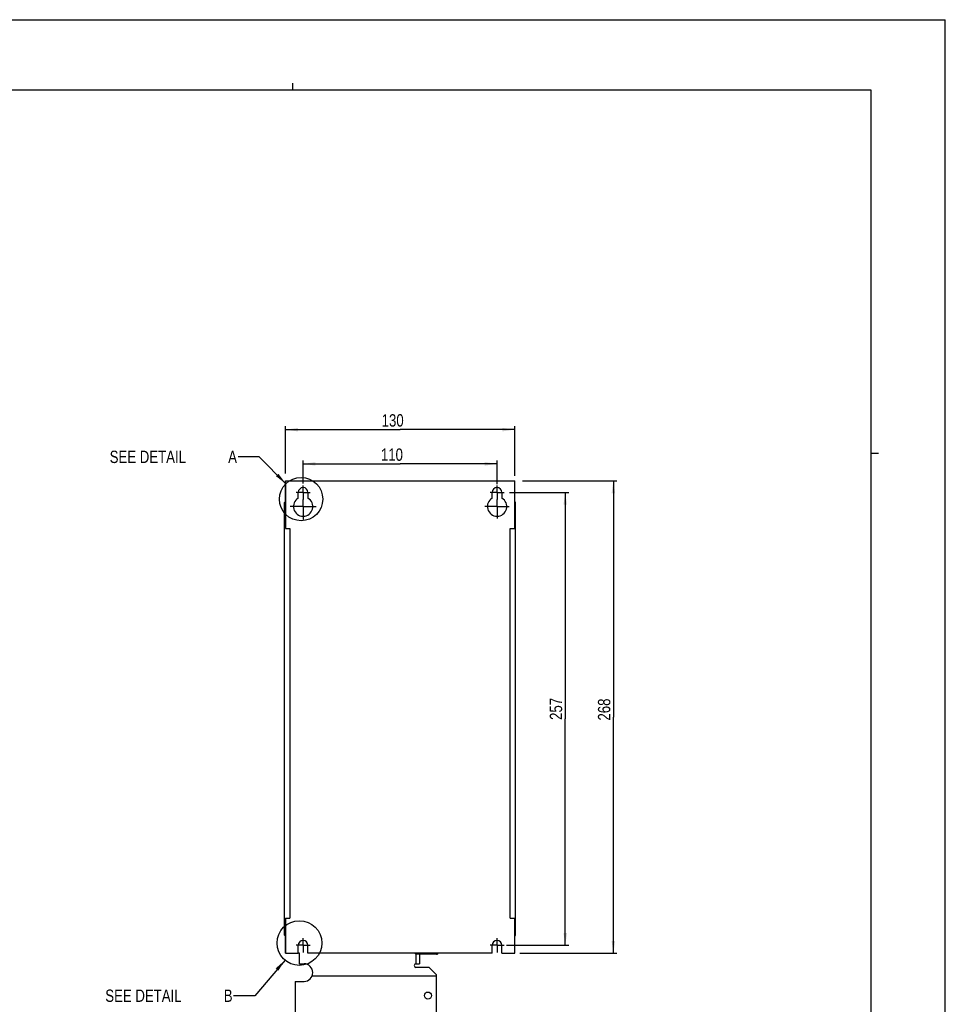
# Model space of a CAD drawing. Extents: x 0 to 594, y 0 to 420.
# Tile 41 of 41: x 332 to 594, y 141 to 420. Entities that reach past the tile are written whole.
import ezdxf

# ---------------------------------------------------------------- set-up
doc = ezdxf.new("R2010")
doc.units = 0
doc.header["$LTSCALE"] = 32.67
doc.linetypes.add('CENTER', pattern=[0.6, 0.375, -0.075, 0.075, -0.075])
doc.layers.get('0').update_dxf_attribs({"linetype": 'CONTINUOUS'})
doc.layers.add('DEFAULT_1', color=7, linetype='CENTER')
doc.styles.get("Standard").update_dxf_attribs({"font": 'txt', "width": 0.8})
doc.dimstyles.get("Standard").update_dxf_attribs({"dimtxt": 2.5, "dimasz": 2.5, "dimexe": 1.25, "dimexo": 0.625, "dimtad": 1, "dimcen": 2.5, "dimazin": 3, "dimtfac": 1, "dimtmove": 0, "dimatfit": 3})

# ---------------------------------------------------------------- blocks, each defined once
blk = doc.blocks.new('_FILLED')
at = {"color": 0, "linetype": 'BYBLOCK'}
blk.add_solid([(0, 0), (-1, 0.143), (-1, -0.143)], dxfattribs=at)
blk = doc.blocks.new('*D2')
at = {"color": 2, "linetype": 'CONTINUOUS'}
for p, q in [((474.15, 289.11), (500.87, 289.11)), ((499.87, 289.11), (499.87, 222.11)), ((499.87, 155.11), (499.87, 222.11)), ((473.38, 155.11), (500.87, 155.11))]:
    blk.add_line(p, q, dxfattribs=at)
at = {"color": 2, "linetype": 'CONTINUOUS', "xscale": 3.5, "yscale": 3.5, "zscale": 3.5}
for p, rotation in [((499.87, 289.11), 90), ((499.87, 155.11), 270)]:
    blk.add_blockref('_FILLED', p, dxfattribs=dict(at, rotation=rotation))
at = {"color": 5, "linetype": 'CONTINUOUS', "width": 0.8}
blk.add_text('268', height=3.5, rotation=90, dxfattribs=at).set_placement((499, 221.14))
blk = doc.blocks.new('*D3')
at = {"color": 2, "linetype": 'CONTINUOUS'}
for p, q in [((406.9, 291.26), (406.9, 304.68)), ((471.9, 290.58), (471.9, 304.68)), ((406.9, 303.68), (439.4, 303.68)), ((471.9, 303.68), (439.4, 303.68))]:
    blk.add_line(p, q, dxfattribs=at)
at = {"color": 2, "linetype": 'CONTINUOUS', "xscale": 3.5, "yscale": 3.5, "zscale": 3.5, "rotation": 180}
blk.add_blockref('_FILLED', (406.9, 303.68), dxfattribs=at)
at = {"color": 2, "linetype": 'CONTINUOUS', "xscale": 3.5, "yscale": 3.5, "zscale": 3.5}
blk.add_blockref('_FILLED', (471.9, 303.68), dxfattribs=at)
at = {"color": 5, "linetype": 'CONTINUOUS', "width": 0.8}
blk.add_text('130', height=3.5, dxfattribs=at).set_placement((434.17, 304.56))
blk = doc.blocks.new('*D6')
at = {"color": 2, "linetype": 'CONTINUOUS'}
for p, q in [((470.45, 285.86), (487.23, 285.86)), ((486.23, 285.86), (486.23, 221.61)), ((486.23, 157.36), (486.23, 221.61)), ((469.61, 157.36), (487.23, 157.36))]:
    blk.add_line(p, q, dxfattribs=at)
at = {"color": 2, "linetype": 'CONTINUOUS', "xscale": 3.5, "yscale": 3.5, "zscale": 3.5}
for p, rotation in [((486.23, 285.86), 90), ((486.23, 157.36), 270)]:
    blk.add_blockref('_FILLED', p, dxfattribs=dict(at, rotation=rotation))
at = {"color": 5, "linetype": 'CONTINUOUS', "width": 0.8}
blk.add_text('257', height=3.5, rotation=90, dxfattribs=at).set_placement((485.35, 221.32))
blk = doc.blocks.new('*D7')
at = {"color": 2, "linetype": 'CONTINUOUS'}
for p, q in [((411.9, 288.37), (411.9, 294.97)), ((411.9, 293.97), (439.4, 293.97)), ((466.9, 293.97), (439.4, 293.97)), ((466.9, 288.19), (466.9, 294.97))]:
    blk.add_line(p, q, dxfattribs=at)
at = {"color": 2, "linetype": 'CONTINUOUS', "xscale": 3.5, "yscale": 3.5, "zscale": 3.5, "rotation": 180}
blk.add_blockref('_FILLED', (411.9, 293.97), dxfattribs=at)
at = {"color": 2, "linetype": 'CONTINUOUS', "xscale": 3.5, "yscale": 3.5, "zscale": 3.5}
blk.add_blockref('_FILLED', (466.9, 293.97), dxfattribs=at)
at = {"color": 5, "linetype": 'CONTINUOUS', "width": 0.8}
blk.add_text('110', height=3.5, dxfattribs=at).set_placement((433.95, 294.84))

msp = doc.modelspace()

# ---------------------------------------------------------------- linework, layer by layer
at = {"color": 7, "linetype": 'CONTINUOUS'}
for p, q in [((0, 420), (594, 420)), ((594, 0), (594, 420)), ((573, 400), (21, 400)), ((573, 20), (573, 400)), ((406.897, 275.615), (406.897, 289.115)), ((406.897, 289.115), (471.897, 289.115)), ((406.932, 289.115), (406.932, 275.615)), ((471.862, 289.115), (471.862, 275.615)), ((471.897, 275.615), (471.897, 289.115)), ((410.522, 284.246), (410.522, 285.865)), ((413.272, 285.865), (413.272, 284.246)), ((465.522, 284.246), (465.522, 285.865)), ((468.272, 285.865), (468.272, 284.246)), ((406.652, 160.24), (406.652, 282.99)), ((472.167, 160.24), (472.167, 282.99)), ((406.777, 278.115), (406.897, 278.115)), ((471.897, 278.115), (472.042, 278.115)), ((406.897, 275.615), (408.147, 275.615)), ((408.147, 275.615), (408.147, 165.115)), ((470.647, 165.115), (470.647, 275.615)), ((470.647, 275.615), (471.897, 275.615)), ((406.897, 165.115), (408.147, 165.115)), ((406.897, 155.115), (406.897, 165.115)), ((406.932, 165.115), (406.932, 155.115)), ((470.647, 165.115), (471.897, 165.115)), ((471.862, 165.115), (471.862, 155.115)), ((471.897, 155.115), (471.897, 165.115)), ((406.777, 160.115), (406.897, 160.115)), ((471.897, 160.115), (472.042, 160.115)), ((410.522, 155.115), (410.522, 157.365)), ((413.272, 155.115), (413.272, 157.365)), ((465.522, 155.115), (465.522, 157.365)), ((468.272, 155.115), (468.272, 157.365)), ((406.897, 155.115), (410.522, 155.115)), ((410.897, 155.115), (410.522, 155.115)), ((410.897, 152.115), (410.897, 155.113)), ((465.522, 155.115), (413.272, 155.115)), ((443.567, 155.115), (443.726, 154.982)), ((449.746, 154.865), (444.047, 154.865)), ((444.897, 154.865), (444.897, 152.115)), ((450.068, 154.982), (450.226, 155.115)), ((468.272, 155.115), (471.897, 155.115)), ((410.897, 152.115), (412.147, 152.115)), ((443.897, 152.115), (444.897, 152.115)), ((447.647, 151.115), (443.897, 151.115)), ((449.647, 149.115), (447.647, 151.115)), ((414.471, 148.693), (449.647, 148.693)), ((449.647, 149.115), (449.647, 118.748)), ((409.647, 147.115), (412.147, 147.115)), ((409.647, 147.115), (409.647, 118.748))]:
    msp.add_line(p, q, dxfattribs=at)
at = {"color": 2, "linetype": 'CONTINUOUS'}
for p, q in [((409, 400), (409, 402)), ((573, 297), (575.1, 297)), ((399.44, 295.959), (393.44, 295.959)), ((407.001, 288.336), (399.44, 295.959)), ((406.759, 153.164), (398.197, 143.065)), ((398.197, 143.065), (392.197, 143.065))]:
    msp.add_line(p, q, dxfattribs=at)
at = {"color": 9, "linetype": 'CONTINUOUS'}
for p, q in [((406.777, 282.99), (406.652, 282.99)), ((406.777, 278.115), (406.777, 283.115)), ((472.042, 278.115), (472.042, 283.115)), ((472.167, 282.99), (472.042, 282.99)), ((406.652, 278.165), (406.897, 278.165)), ((471.897, 278.165), (472.167, 278.165)), ((443.897, 154.891), (443.897, 152.115)), ((444.047, 155.078), (449.746, 155.078)), ((444.047, 155.078), (444.047, 154.865)), ((449.746, 154.865), (449.746, 155.078))]:
    msp.add_line(p, q, dxfattribs=at)
for points in [[(443.726, 154.982), (443.738, 154.992), (443.769, 155.025), (443.815, 155.077), (443.847, 155.115)], [(444.047, 155.078), (443.984, 155.085), (443.924, 155.107), (443.912, 155.115)], [(449.881, 155.115), (449.87, 155.107), (449.81, 155.085), (449.746, 155.078)], [(449.947, 155.115), (449.977, 155.08), (450.022, 155.028), (450.055, 154.993), (450.068, 154.982)]]:
    msp.add_lwpolyline(points, dxfattribs=at)
at = {"color": 2, "linetype": 'CONTINUOUS'}
for centre, radius in [((411.323, 283.977), 6.138), ((410.863, 158.005), 6.347)]:
    msp.add_circle(centre, radius, dxfattribs=at)
at = {"color": 7, "linetype": 'CONTINUOUS'}
msp.add_circle((447.297, 143.115), 1, dxfattribs=at)
for centre, radius, start, end in [((411.897, 285.865), 1.375, 0, 180), ((466.897, 285.865), 1.375, 0, 180), ((406.777, 282.99), 0.125, 90, 180), ((411.897, 281.865), 2.75, 120, 60), ((466.897, 281.865), 2.75, 120, 60), ((472.042, 282.99), 0.125, 0, 90), ((406.777, 277.99), 0.125, 90, 180), ((472.042, 277.99), 0.125, 0, 90), ((406.777, 160.24), 0.125, 180, 270), ((472.042, 160.24), 0.125, 270, 360), ((411.897, 157.365), 1.375, 0, 180), ((466.897, 157.365), 1.375, 0, 180), ((444.047, 155.365), 0.5, 230, 270), ((449.746, 155.365), 0.5, 270, 310), ((412.147, 149.615), 2.5, 270, 90), ((443.897, 151.615), 0.5, 90, 270)]:
    msp.add_arc(centre, radius, start, end, dxfattribs=at)
at = {"color": 2, "linetype": 'CONTINUOUS'}
for points in [[(404.181, 290.468), (407.001, 288.336), (404.891, 291.173)], [(404.877, 150.171), (406.759, 153.164), (404.114, 150.817)]]:
    msp.add_solid(points, dxfattribs=at)
at = {"layer": 'DEFAULT_1', "color": 7, "linetype": 'CENTER'}
for p, q in [((411.897, 285.865), (411.897, 287.865)), ((466.897, 285.865), (466.897, 287.865)), ((411.897, 285.865), (409.897, 285.865)), ((411.897, 285.865), (411.897, 283.865)), ((411.897, 285.865), (413.897, 285.865)), ((466.897, 285.865), (464.897, 285.865)), ((466.897, 285.865), (466.897, 283.865)), ((466.897, 285.865), (468.897, 285.865)), ((411.897, 281.865), (411.897, 283.865)), ((466.897, 281.865), (466.897, 283.865)), ((411.897, 281.865), (408.196, 281.865)), ((411.897, 281.865), (411.897, 278.163)), ((411.897, 281.865), (415.598, 281.865)), ((466.897, 281.865), (463.459, 281.865)), ((466.897, 281.865), (466.897, 278.426)), ((466.897, 281.865), (470.335, 281.865)), ((411.897, 157.365), (411.897, 159.365)), ((466.897, 157.365), (466.897, 159.365)), ((411.897, 157.365), (409.897, 157.365)), ((411.897, 157.365), (413.897, 157.365)), ((411.897, 157.365), (411.897, 155.365)), ((466.897, 157.365), (464.897, 157.365)), ((466.897, 157.365), (468.897, 157.365)), ((466.897, 157.365), (466.897, 155.365))]:
    msp.add_line(p, q, dxfattribs=at)

# ---------------------------------------------------------------- texts
at = {"color": 5, "linetype": 'CONTINUOUS', "width": 0.8}
for s, p in [('SEE DETAIL  ', (357.04, 294.209)), ('A', (390.64, 294.209)), ('SEE DETAIL  ', (355.797, 141.315)), ('B', (389.397, 141.315))]:
    msp.add_text(s, height=3.5, dxfattribs=at).set_placement(p)

# ---------------------------------------------------------------- dimensions: what is measured, and where the dimension line sits
at = {"color": 2, "linetype": 'CONTINUOUS'}
for base, p1, p2, angle, picture, middle in [((406.897, 303.683), (471.897, 290.583), (406.897, 291.262), 180, '*D3', (438.372, 306.308)), ((499.871, 155.115), (474.148, 289.115), (473.381, 155.115), 270, '*D2', (497.246, 225.336)), ((486.226, 285.865), (469.61, 157.365), (470.448, 285.865), 90, '*D6', (483.601, 225.525))]:
    dim = msp.add_linear_dim(base=base, p1=p1, p2=p2, angle=angle, dimstyle='Standard', dxfattribs=at)
    dim.commit()
    dim.dimension.update_dxf_attribs({"geometry": picture, "text_midpoint": middle, "dimtype": 128})
dim = msp.add_linear_dim(base=(466.897, 293.968), p1=(411.897, 288.371), p2=(466.897, 288.186), dimstyle='Standard', dxfattribs=at)
dim.commit()
dim.dimension.update_dxf_attribs({"geometry": '*D7', "text_midpoint": (438.146, 296.593), "dimtype": 128})

doc.saveas('drawing.dxf')
